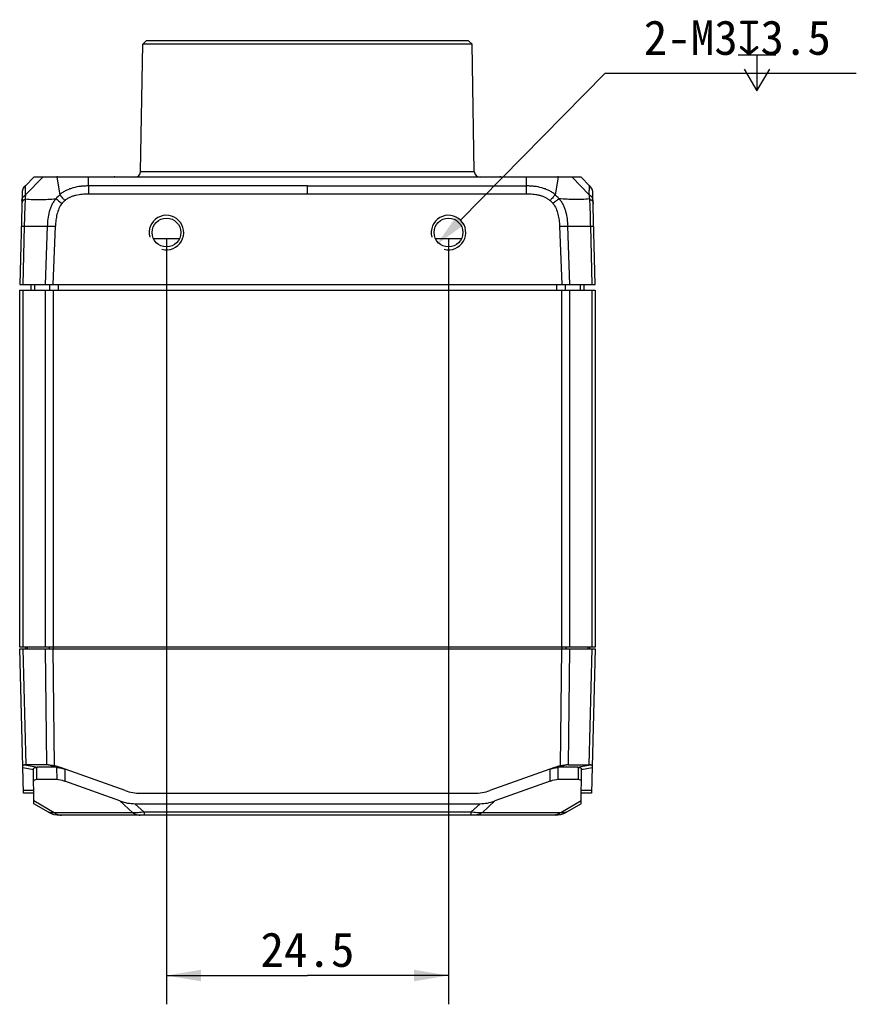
# Model space of a CAD drawing. Header units: millimetres. Extents: x 60 to 392, y 72 to 261.
# Tile 1 of 9: x 86 to 158, y 72 to 158. Entities that reach past the tile are written whole.
import ezdxf
from ezdxf.enums import TextEntityAlignment as Align

# ---------------------------------------------------------------- set-up
doc = ezdxf.new("R2010")
doc.units = ezdxf.units.MM
doc.header["$LTSCALE"] = 23.1
doc.header["$PDMODE"] = 3
doc.header["$PDSIZE"] = 8
doc.layers.get('0').update_dxf_attribs({"linetype": 'CONTINUOUS'})
doc.layers.get('Defpoints').update_dxf_attribs({"linetype": 'CONTINUOUS'})
for name, color, linetype in [('00_COMPONENTS', 7, 'CONTINUOUS'), ('05_ALL_CURVES', 7, 'CONTINUOUS'), ('20_ALL_FEATURES', 7, 'CONTINUOUS'), ('51__DRAFT_DIMS', 7, 'CONTINUOUS')]:
    doc.layers.add(name, color=color, linetype=linetype)
doc.styles.get("Standard").update_dxf_attribs({"font": 'simfang.ttf'})
doc.dimstyles.new('DIMSTYLE_2', dxfattribs={"dimtxt": 3, "dimasz": 3, "dimexe": 2.5, "dimexo": 0.5, "dimgap": 0.75, "dimtad": 1, "dimdsep": 46, "dimtxsty": 'STANDARD', "dimblk": '_FILLED', "dimblk1": '_FILLED', "dimblk2": '_FILLED', "dimcen": 0.09, "dimclrt": 3, "dimazin": 2, "dimtp": 0.2, "dimtm": 0.2, "dimtfac": 1, "dimtofl": 0, "dimtmove": 0, "dimatfit": 3, "dimldrblk": '_FILLED', "dimfxl": 1, "dimtolj": 1, "dimarcsym": 0})
doc.dimstyles.new('DIMSTYLE_4', dxfattribs={"dimtxt": 3, "dimasz": 3, "dimexe": 2.5, "dimexo": 0.5, "dimtad": 1, "dimdsep": 46, "dimtxsty": 'STANDARD', "dimblk": '_FILLED', "dimblk1": '_FILLED', "dimblk2": '_FILLED', "dimcen": 0.09, "dimclrt": 3, "dimazin": 2, "dimtp": 0.1, "dimtm": 0.1, "dimtfac": 1, "dimtofl": 0, "dimtmove": 0, "dimatfit": 1, "dimldrblk": '_FILLED', "dimfxl": 1, "dimtolj": 1, "dimarcsym": 0})

# ---------------------------------------------------------------- blocks, each defined once
blk = doc.blocks.new('_FILLED')
at = {"color": 0, "linetype": 'ByBlock'}
blk.add_solid([(0, 0), (-1, 0.167), (-1, -0.167)], dxfattribs=at)
blk = doc.blocks.new('*D9')
at = {"layer": '51__DRAFT_DIMS', "color": 4}
for p, q in [((98.313, 138.536), (98.313, 72.005)), ((122.813, 138.536), (122.813, 72.005)), ((98.313, 74.505), (110.563, 74.505)), ((122.813, 74.505), (110.563, 74.505))]:
    blk.add_line(p, q, dxfattribs=at)
at = {"layer": '51__DRAFT_DIMS', "color": 4, "xscale": 3, "yscale": 3, "zscale": 3, "rotation": 180}
blk.add_blockref('_FILLED', (98.313, 74.505), dxfattribs=at)
at = {"layer": '51__DRAFT_DIMS', "color": 4, "xscale": 3, "yscale": 3, "zscale": 3}
blk.add_blockref('_FILLED', (122.813, 74.505), dxfattribs=at)
at = {"layer": '51__DRAFT_DIMS', "color": 3}
blk.add_text('24.5', height=3, dxfattribs=at).set_placement((110.563, 75.255), align=Align.CENTER)
blk = doc.blocks.new('*D10')
at = {"layer": '51__DRAFT_DIMS', "color": 0, "lineweight": -2}
for p in [(123.865, 140.106), (158.241, 152.846)]:
    blk.add_line(p, (136.386, 152.846), dxfattribs=at)
at = {"layer": 'Defpoints', "color": 0}
for p in [(123.865, 140.106), (121.762, 137.967)]:
    blk.add_point(p, dxfattribs=at)
at = {"layer": '51__DRAFT_DIMS', "color": 0, "linetype": 'ByBlock', "lineweight": -2, "xscale": 3, "yscale": 3, "zscale": 3, "rotation": 225.4969808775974}
blk.add_blockref('_FILLED', (121.762, 137.967), dxfattribs=at)
at = {"layer": '51__DRAFT_DIMS', "color": 3, "insert": (139.781, 157.471), "char_height": 3, "attachment_point": 1, "line_spacing_factor": 0.9}
blk.add_mtext('\\A1;{2-M3{\\fgdt;x}3.5}', dxfattribs=at)

msp = doc.modelspace()

# ---------------------------------------------------------------- linework, layer by layer
at = {"layer": '00_COMPONENTS', "color": 7}
for p, q in [((96.563, 155.686), (96.265, 155.388)), ((124.563, 155.686), (96.563, 155.686)), ((124.563, 155.686), (124.862, 155.388)), ((96.072, 144.328), (96.265, 155.388)), ((124.862, 155.388), (96.265, 155.388)), ((125.055, 144.328), (124.862, 155.388)), ((86.057, 143.096), (86.798, 143.836)), ((134.329, 143.836), (86.798, 143.836)), ((88.849, 143.886), (93.769, 143.886)), ((127.355, 143.886), (132.275, 143.886)), ((129.6, 143.082), (129.6, 143.836)), ((85.77, 142.406), (85.563, 134.536)), ((135.563, 134.536), (135.357, 142.406)), ((97.18, 138.51), (99.447, 138.51)), ((121.68, 138.51), (123.947, 138.51)), ((85.563, 134.536), (135.563, 134.536)), ((86.563, 134.036), (86.563, 134.536)), ((134.563, 134.536), (134.563, 134.036)), ((85.567, 102.886), (135.56, 102.886)), ((85.896, 90.336), (85.567, 102.886)), ((86.063, 103.036), (86.063, 102.886)), ((135.063, 103.036), (135.063, 102.886)), ((135.56, 102.886), (135.231, 90.336)), ((87.882, 92.814), (86.124, 92.814)), ((86.801, 89.43), (86.749, 92.432)), ((88.685, 92.588), (87.137, 92.588)), ((94.723, 90.568), (89.106, 92.57)), ((132.021, 92.57), (126.404, 90.568)), ((133.999, 92.588), (132.442, 92.588)), ((133.245, 92.814), (135.003, 92.814)), ((134.326, 89.43), (134.378, 92.435)), ((88.782, 91.52), (87.057, 91.52)), ((134.07, 91.52), (132.345, 91.52)), ((94.277, 89.666), (89.49, 91.372)), ((131.637, 91.372), (126.85, 89.666)), ((86.785, 90.336), (85.896, 90.336)), ((96.066, 90.336), (125.061, 90.336)), ((135.231, 90.336), (134.342, 90.336)), ((88.058, 88.704), (86.801, 89.43)), ((95.576, 89.43), (125.551, 89.43)), ((134.326, 89.43), (133.069, 88.704)), ((132.069, 88.436), (89.058, 88.436))]:
    msp.add_line(p, q, dxfattribs=at)
at = {"layer": '00_COMPONENTS', "color": 4}
for p, q in [((87.572, 143.836), (86.082, 142.314)), ((88.785, 143.836), (89.043, 142.316)), ((91.527, 143.082), (91.527, 143.836)), ((96.072, 144.328), (125.055, 144.328)), ((132.342, 143.836), (132.084, 142.316)), ((133.555, 143.836), (135.044, 142.313)), ((110.554, 143.083), (91.527, 143.082)), ((91.527, 143.082), (91.543, 142.406)), ((110.563, 143.082), (110.554, 143.083)), ((110.563, 143.082), (110.573, 143.083)), ((110.563, 142.406), (110.563, 143.082)), ((110.573, 143.083), (129.6, 143.082)), ((129.584, 142.406), (129.6, 143.082)), ((91.543, 142.406), (129.584, 142.406)), ((85.696, 139.59), (85.987, 139.59)), ((85.696, 139.59), (85.987, 139.59)), ((85.855, 134.536), (85.988, 139.59)), ((85.988, 139.59), (88.665, 139.59)), ((87.959, 139.59), (87.771, 134.536)), ((87.958, 139.59), (88.665, 139.59)), ((88.478, 134.536), (88.665, 139.59)), ((132.462, 139.59), (133.169, 139.59)), ((132.462, 139.59), (135.139, 139.59)), ((132.462, 139.59), (132.649, 134.536)), ((133.356, 134.536), (133.168, 139.59)), ((135.139, 139.59), (135.272, 134.536)), ((135.14, 139.59), (135.431, 139.59)), ((135.14, 139.59), (135.431, 139.59)), ((86.856, 134.536), (86.856, 134.036)), ((88.185, 134.036), (88.185, 134.536)), ((88.892, 134.536), (88.892, 134.036)), ((132.235, 134.036), (132.235, 134.536)), ((132.942, 134.536), (132.942, 134.036)), ((134.271, 134.036), (134.271, 134.536)), ((86.124, 92.814), (85.86, 102.886)), ((86.21, 103.036), (86.21, 102.886)), ((87.772, 102.886), (87.882, 92.814)), ((88.124, 103.036), (88.124, 102.886)), ((88.478, 103.036), (88.478, 102.886)), ((88.589, 92.726), (88.479, 102.886)), ((132.538, 92.726), (132.648, 102.886)), ((132.649, 103.036), (132.649, 102.886)), ((133.003, 103.036), (133.003, 102.886)), ((133.245, 92.814), (133.355, 102.886)), ((134.917, 103.036), (134.917, 102.886)), ((135.267, 102.886), (135.003, 92.814)), ((85.838, 92.572), (86.749, 92.397)), ((85.985, 92.809), (87.137, 92.588)), ((87.057, 91.52), (87.039, 92.586)), ((88.685, 92.588), (88.066, 92.809)), ((88.774, 92.586), (88.782, 91.52)), ((89.482, 92.435), (89.49, 91.372)), ((131.637, 91.372), (131.644, 92.435)), ((132.345, 91.52), (132.353, 92.586)), ((133.061, 92.809), (132.442, 92.588)), ((133.999, 92.588), (135.148, 92.809)), ((134.088, 92.586), (134.07, 91.52)), ((134.378, 92.395), (135.289, 92.57)), ((86.781, 90.568), (85.89, 90.568)), ((135.237, 90.568), (134.346, 90.568)), ((88.56, 88.648), (86.797, 89.666)), ((94.277, 89.666), (95.387, 88.648)), ((95.576, 89.43), (96.368, 88.704)), ((124.759, 88.704), (125.551, 89.43)), ((125.74, 88.648), (126.85, 89.666)), ((134.33, 89.666), (132.567, 88.648)), ((95.387, 88.648), (88.56, 88.648)), ((124.759, 88.704), (96.368, 88.704)), ((96.368, 88.704), (96.368, 88.436)), ((124.759, 88.704), (124.759, 88.436)), ((132.567, 88.648), (125.74, 88.648))]:
    msp.add_line(p, q, dxfattribs=at)
at = {"layer": '00_COMPONENTS', "color": 7}
for points in [[(135.348, 142.579), (135.348, 142.583), (135.347, 142.594), (135.345, 142.605), (135.344, 142.616), (135.342, 142.628), (135.34, 142.64), (135.338, 142.652), (135.336, 142.664), (135.334, 142.676), (135.331, 142.688), (135.328, 142.7), (135.325, 142.713), (135.322, 142.725), (135.318, 142.738), (135.314, 142.75), (135.31, 142.763), (135.306, 142.775), (135.301, 142.788), (135.295, 142.801), (135.29, 142.813), (135.283, 142.826), (135.277, 142.838), (135.27, 142.851), (135.263, 142.863), (135.256, 142.875), (135.248, 142.888), (135.239, 142.9), (135.231, 142.912), (135.222, 142.925), (135.213, 142.937), (135.203, 142.949), (135.194, 142.961), (135.184, 142.973), (135.173, 142.986), (135.163, 142.998), (135.152, 143.01), (135.141, 143.022), (135.13, 143.034), (135.118, 143.046), (135.106, 143.059), (135.094, 143.071), (135.082, 143.083), (135.07, 143.096), (134.329, 143.836)], [(86.057, 143.096), (86.045, 143.083), (86.033, 143.071), (86.021, 143.059), (86.009, 143.046), (85.997, 143.034), (85.986, 143.022), (85.975, 143.01), (85.964, 142.998), (85.954, 142.986), (85.943, 142.973), (85.933, 142.961), (85.924, 142.949), (85.914, 142.937), (85.905, 142.925), (85.896, 142.912), (85.888, 142.9), (85.879, 142.888), (85.871, 142.875), (85.864, 142.863), (85.857, 142.851), (85.85, 142.838), (85.844, 142.826), (85.837, 142.813), (85.832, 142.801), (85.826, 142.788), (85.821, 142.775), (85.817, 142.763), (85.813, 142.75), (85.809, 142.738), (85.805, 142.725), (85.802, 142.713), (85.799, 142.7), (85.796, 142.688), (85.793, 142.676), (85.791, 142.664), (85.789, 142.652), (85.787, 142.64), (85.785, 142.628), (85.783, 142.616), (85.782, 142.605), (85.78, 142.594), (85.779, 142.583), (85.779, 142.579)]]:
    msp.add_lwpolyline(points, dxfattribs=at)
for centre in [(98.313, 139.036), (122.813, 139.036)]:
    msp.add_circle(centre, 1.25, dxfattribs=at)
for centre, radius, start, end in [((88.849, 143.686), 0.2, 90, 131.40423), ((93.769, 143.686), 0.2, 48.59561, 90), ((93.772, 143.686), 0.2, 48.61685, 90), ((95.572, 144.336), 0.5, 270, 359), ((125.555, 144.336), 0.5, 181, 270), ((127.355, 143.686), 0.2, 90, 131.38299), ((132.275, 143.686), 0.2, 48.61701, 90), ((132.278, 143.686), 0.2, 48.59577, 90), ((96.066, 94.336), 4, 250.38321, 270), ((125.061, 94.336), 4, 270, 289.61679), ((89.058, 90.436), 2, 240, 270), ((132.069, 90.436), 2, 270, 300)]:
    msp.add_arc(centre, radius, start, end, dxfattribs=at)
at = {"layer": '00_COMPONENTS', "color": 4}
for centre, radius, start, end in [((91.917, 139.192), 4.246, 132.61686, 138.97234), ((129.21, 139.192), 4.246, 41.02764, 47.3835), ((98.313, 139.036), 1.5, 255, 195), ((122.813, 139.036), 1.5, 255, 195)]:
    msp.add_arc(centre, radius, start, end, dxfattribs=at)
at = {"layer": '00_COMPONENTS', "color": 7}
for centre, major_axis, ratio, start_param, end_param in [((86.836, 92.637), (1.004, -0.128), 0.122454, 2.375325, 2.599537), ((87.35, 88.514), (-0.443, 4.062), 0.719849, -0.078395, -0.045155), ((88.591, 92.637), (1.001, -0.127), 0.122995, 2.137831, 2.373202), ((87.817, 88.783), (4.294, -1.735), 0.863461, 1.618925, 1.735662), ((88.572, 88.514), (0.235, 4.071), 0.722801, 0.011333, 0.04178), ((133.31, 88.783), (4.294, 1.735), 0.863461, 1.405931, 1.522667), ((132.555, 88.514), (-0.235, 4.071), 0.722801, -0.04178, -0.011333), ((132.536, 92.637), (1.001, 0.127), 0.122995, 0.768391, 1.003762), ((133.786, 88.514), (0.443, 4.062), 0.719849, 0.047948, 0.078395), ((134.291, 92.637), (1.004, 0.128), 0.122454, 0.530896, 0.766267), ((87.773, 91.014), (0.999, -0.401), 0.308631, 2.485661, 3.270933), ((89.493, 91.014), (0.995, -0.4), 0.310897, 1.69777, 2.483042), ((131.634, 91.014), (0.995, 0.4), 0.310897, 0.65855, 1.443822), ((133.353, 91.014), (0.999, 0.401), 0.308631, -0.12934, 0.655932), ((94.592, 92.93), (2.9, -2.736), 0.752462, -1.0423, -0.673214), ((126.535, 92.93), (2.9, 2.736), 0.752462, -2.468379, -2.099293)]:
    msp.add_ellipse(centre, major_axis=major_axis, ratio=ratio, start_param=start_param, end_param=end_param, dxfattribs=at)
for points, knots in [([(86.072, 143.111), (85.98, 143.018), (85.827, 142.861), (85.786, 142.655), (85.779, 142.579)], [0, 0, 0, 0, 0.638853, 1, 1, 1, 1]), ([(135.348, 142.579), (135.341, 142.655), (135.3, 142.861), (135.147, 143.018), (135.055, 143.111)], [0, 0, 0, 0, 0.361149, 1, 1, 1, 1]), ([(85.834, 92.724), (85.833, 92.73), (85.835, 92.741), (85.842, 92.757), (85.854, 92.77), (85.871, 92.782), (85.893, 92.792), (85.931, 92.804), (85.962, 92.808), (85.985, 92.809)], [0, 0, 0, 0, 0.08768, 0.175187, 0.269597, 0.376961, 0.501572, 0.646127, 1, 1, 1, 1]), ([(86.749, 92.432), (86.748, 92.442), (86.751, 92.463), (86.765, 92.493), (86.789, 92.519), (86.822, 92.541), (86.864, 92.559), (86.915, 92.572), (86.974, 92.582), (87.016, 92.585), (87.039, 92.586)], [0, 0, 0, 0, 0.086171, 0.173085, 0.267592, 0.375558, 0.501086, 0.64656, 0.812927, 1, 1, 1, 1]), ([(88.066, 92.809), (88.151, 92.805), (88.327, 92.784), (88.5, 92.748), (88.589, 92.726)], [0, 0, 0, 0, 0.480722, 1, 1, 1, 1]), ([(88.774, 92.586), (88.826, 92.584), (88.937, 92.573), (89.11, 92.541), (89.294, 92.494), (89.419, 92.456), (89.482, 92.435)], [0, 0, 0, 0, 0.214247, 0.459475, 0.724978, 1, 1, 1, 1]), ([(131.644, 92.435), (131.708, 92.456), (131.833, 92.494), (132.017, 92.541), (132.19, 92.573), (132.301, 92.584), (132.353, 92.586)], [0, 0, 0, 0, 0.275022, 0.540525, 0.785753, 1, 1, 1, 1]), ([(132.538, 92.726), (132.627, 92.748), (132.8, 92.784), (132.976, 92.805), (133.061, 92.809)], [0, 0, 0, 0, 0.519278, 1, 1, 1, 1]), ([(134.088, 92.586), (134.111, 92.586), (134.153, 92.582), (134.212, 92.573), (134.263, 92.56), (134.305, 92.542), (134.338, 92.521), (134.362, 92.495), (134.376, 92.466), (134.379, 92.445), (134.378, 92.435)], [0, 0, 0, 0, 0.187541, 0.354283, 0.500007, 0.625633, 0.733518, 0.827765, 0.914278, 1, 1, 1, 1]), ([(135.148, 92.809), (135.17, 92.807), (135.2, 92.803), (135.236, 92.792), (135.257, 92.782), (135.274, 92.771), (135.286, 92.757), (135.292, 92.742), (135.294, 92.731), (135.293, 92.726)], [0, 0, 0, 0, 0.353036, 0.497324, 0.621823, 0.729256, 0.823919, 0.911831, 1, 1, 1, 1])]:
    msp.add_open_spline(points, degree=3, knots=knots, dxfattribs=at)
at = {"layer": '00_COMPONENTS', "color": 4}
for points, knots in [([(86.082, 142.314), (86.081, 142.382), (86.08, 142.507), (86.078, 142.657), (86.077, 142.76), (86.077, 142.826), (86.076, 142.884), (86.076, 142.935), (86.075, 142.978), (86.074, 143.015), (86.074, 143.045), (86.073, 143.066), (86.073, 143.08), (86.073, 143.088), (86.073, 143.095), (86.072, 143.101), (86.072, 143.105), (86.072, 143.108), (86.072, 143.109), (86.072, 143.11), (86.072, 143.11), (86.072, 143.111), (86.072, 143.111)], [0, 0, 0, 0, 0.256111, 0.471563, 0.563906, 0.646221, 0.718836, 0.782119, 0.83645, 0.882224, 0.919855, 0.949767, 0.961957, 0.972357, 0.981004, 0.987938, 0.99322, 0.996933, 0.998227, 0.999161, 0.999747, 1, 1, 1, 1]), ([(91.527, 143.082), (91.416, 143.082), (91.195, 143.077), (90.753, 143.039), (90.316, 142.958), (89.894, 142.825), (89.588, 142.694), (89.299, 142.527), (89.124, 142.391), (89.043, 142.316)], [0, 0, 0, 0, 0.125063, 0.250115, 0.500038, 0.625108, 0.750083, 0.875083, 1, 1, 1, 1]), ([(132.084, 142.316), (132.003, 142.391), (131.828, 142.527), (131.539, 142.694), (131.233, 142.825), (130.811, 142.958), (130.373, 143.039), (129.932, 143.077), (129.711, 143.082), (129.6, 143.082)], [0, 0, 0, 0, 0.124917, 0.249917, 0.374892, 0.499962, 0.749885, 0.874937, 1, 1, 1, 1]), ([(135.044, 142.314), (135.045, 142.382), (135.047, 142.507), (135.048, 142.657), (135.049, 142.76), (135.05, 142.826), (135.051, 142.884), (135.051, 142.934), (135.052, 142.978), (135.053, 143.015), (135.053, 143.045), (135.054, 143.066), (135.054, 143.08), (135.054, 143.088), (135.054, 143.095), (135.055, 143.101), (135.055, 143.104), (135.055, 143.107), (135.055, 143.108), (135.055, 143.109), (135.055, 143.11), (135.055, 143.11), (135.055, 143.111), (135.055, 143.111)], [0, 0, 0, 0, 0.255968, 0.47132, 0.563638, 0.645952, 0.71861, 0.781979, 0.836417, 0.882288, 0.919977, 0.949887, 0.962054, 0.972431, 0.981072, 0.988029, 0.993352, 0.995415, 0.997089, 0.998378, 0.999288, 0.999827, 1, 1, 1, 1]), ([(85.754, 141.809), (85.754, 141.821), (85.756, 141.845), (85.763, 141.893), (85.773, 141.953), (85.794, 142.025), (85.83, 142.093), (85.88, 142.156), (85.942, 142.212), (85.999, 142.255), (86.046, 142.29), (86.07, 142.306), (86.082, 142.314)], [0, 0, 0, 0, 0.056995, 0.114228, 0.229169, 0.345827, 0.466461, 0.593125, 0.725544, 0.861589, 0.930418, 1, 1, 1, 1]), ([(86.071, 141.951), (86.494, 141.914), (87.143, 141.89), (88.025, 141.921), (88.482, 141.956), (88.714, 141.979)], [0, 0, 0, 0, 0.480327, 0.735482, 1, 1, 1, 1]), ([(86.072, 141.951), (86.074, 141.982), (86.079, 142.059), (86.083, 142.18), (86.083, 142.27), (86.083, 142.313)], [0, 0, 0, 0, 0.260551, 0.638528, 1, 1, 1, 1]), ([(88.714, 141.978), (88.645, 141.898), (88.516, 141.728), (88.357, 141.451), (88.23, 141.157), (88.1, 140.752), (87.998, 140.228), (87.966, 139.803), (87.959, 139.59)], [0, 0, 0, 0, 0.124935, 0.249924, 0.374939, 0.499983, 0.749944, 1, 1, 1, 1]), ([(88.714, 141.979), (88.731, 141.966), (88.767, 141.938), (88.822, 141.895), (88.882, 141.848), (88.973, 141.778), (89.093, 141.682), (89.191, 141.604), (89.241, 141.564)], [0, 0, 0, 0, 0.097155, 0.201127, 0.313352, 0.437526, 0.713063, 1, 1, 1, 1]), ([(89.042, 142.316), (89.071, 142.282), (89.133, 142.208), (89.236, 142.089), (89.333, 141.98), (89.416, 141.887), (89.458, 141.839), (89.48, 141.815)], [0, 0, 0, 0, 0.200182, 0.436137, 0.712111, 0.855541, 1, 1, 1, 1]), ([(89.48, 141.815), (89.549, 141.875), (89.695, 141.985), (89.936, 142.118), (90.19, 142.22), (90.542, 142.321), (90.995, 142.392), (91.36, 142.406), (91.543, 142.406)], [0, 0, 0, 0, 0.124984, 0.249988, 0.375, 0.500036, 0.749967, 1, 1, 1, 1]), ([(129.584, 142.406), (129.767, 142.406), (130.041, 142.396), (130.404, 142.35), (130.673, 142.296), (130.936, 142.22), (131.191, 142.118), (131.431, 141.985), (131.578, 141.875), (131.647, 141.815)], [0, 0, 0, 0, 0.249977, 0.374994, 0.50002, 0.625045, 0.750051, 0.875042, 1, 1, 1, 1]), ([(132.084, 142.316), (132.056, 142.282), (131.994, 142.208), (131.89, 142.089), (131.794, 141.98), (131.711, 141.887), (131.668, 141.839), (131.647, 141.815)], [0, 0, 0, 0, 0.200068, 0.435972, 0.712009, 0.855491, 1, 1, 1, 1]), ([(132.413, 141.979), (132.395, 141.966), (132.36, 141.938), (132.305, 141.895), (132.245, 141.848), (132.154, 141.778), (132.034, 141.682), (131.936, 141.604), (131.885, 141.564)], [0, 0, 0, 0, 0.097155, 0.201128, 0.313352, 0.437526, 0.713063, 1, 1, 1, 1]), ([(135.055, 141.951), (134.633, 141.914), (133.984, 141.89), (133.102, 141.921), (132.645, 141.956), (132.412, 141.979)], [0, 0, 0, 0, 0.480327, 0.735482, 1, 1, 1, 1]), ([(132.413, 141.979), (132.483, 141.899), (132.611, 141.728), (132.77, 141.451), (132.897, 141.157), (133.028, 140.752), (133.129, 140.228), (133.161, 139.803), (133.169, 139.59)], [0, 0, 0, 0, 0.124933, 0.249918, 0.37493, 0.499973, 0.749935, 1, 1, 1, 1]), ([(135.373, 141.809), (135.373, 141.821), (135.371, 141.845), (135.364, 141.893), (135.354, 141.953), (135.333, 142.025), (135.297, 142.093), (135.247, 142.156), (135.185, 142.212), (135.128, 142.255), (135.081, 142.29), (135.057, 142.306), (135.044, 142.314)], [0, 0, 0, 0, 0.056995, 0.114228, 0.229168, 0.345827, 0.466461, 0.593125, 0.725544, 0.861589, 0.930418, 1, 1, 1, 1]), ([(135.044, 142.313), (135.044, 142.284), (135.044, 142.233), (135.045, 142.159), (135.048, 142.067), (135.052, 141.998), (135.055, 141.951)], [0, 0, 0, 0, 0.239178, 0.423354, 0.611748, 1, 1, 1, 1]), ([(86.072, 141.951), (86.059, 141.945), (86.035, 141.932), (85.988, 141.905), (85.933, 141.87), (85.871, 141.826), (85.829, 141.782), (85.802, 141.745), (85.782, 141.707), (85.765, 141.658), (85.755, 141.608), (85.749, 141.568), (85.747, 141.548), (85.747, 141.538)], [0, 0, 0, 0, 0.074198, 0.14699, 0.289834, 0.426706, 0.554041, 0.61395, 0.671715, 0.783025, 0.891906, 0.946067, 1, 1, 1, 1]), ([(85.988, 139.59), (85.993, 139.8), (86.003, 140.216), (86.019, 140.828), (86.04, 141.406), (86.059, 141.777), (86.072, 141.951)], [0, 0, 0, 0, 0.266486, 0.528417, 0.777566, 1, 1, 1, 1]), ([(89.241, 141.564), (89.134, 141.427), (88.956, 141.124), (88.791, 140.627), (88.698, 140.112), (88.672, 139.764), (88.665, 139.59)], [0, 0, 0, 0, 0.2497, 0.499686, 0.749772, 1, 1, 1, 1]), ([(89.241, 141.564), (89.259, 141.587), (89.333, 141.676), (89.415, 141.758), (89.48, 141.815)], [0, 0, 0, 0, 0.250138, 1, 1, 1, 1]), ([(131.647, 141.815), (131.669, 141.796), (131.754, 141.718), (131.832, 141.632), (131.885, 141.564)], [0, 0, 0, 0, 0.250137, 1, 1, 1, 1]), ([(131.886, 141.564), (131.993, 141.427), (132.171, 141.124), (132.336, 140.627), (132.429, 140.112), (132.455, 139.764), (132.462, 139.59)], [0, 0, 0, 0, 0.2497, 0.499686, 0.749772, 1, 1, 1, 1]), ([(135.055, 141.951), (135.068, 141.777), (135.087, 141.406), (135.108, 140.828), (135.124, 140.216), (135.134, 139.8), (135.139, 139.59)], [0, 0, 0, 0, 0.222434, 0.471583, 0.733514, 1, 1, 1, 1]), ([(135.055, 141.951), (135.068, 141.945), (135.092, 141.932), (135.138, 141.905), (135.194, 141.87), (135.256, 141.826), (135.298, 141.782), (135.325, 141.745), (135.345, 141.707), (135.362, 141.658), (135.372, 141.608), (135.378, 141.568), (135.38, 141.548), (135.38, 141.538)], [0, 0, 0, 0, 0.074199, 0.14699, 0.289834, 0.426706, 0.55404, 0.61395, 0.671715, 0.783024, 0.891906, 0.946067, 1, 1, 1, 1]), ([(88.56, 88.648), (88.506, 88.643), (88.406, 88.637), (88.268, 88.642), (88.152, 88.662), (88.086, 88.688), (88.058, 88.704)], [0, 0, 0, 0, 0.315319, 0.585947, 0.812669, 1, 1, 1, 1]), ([(88.56, 88.648), (88.608, 88.614), (88.707, 88.553), (88.865, 88.486), (89.028, 88.445), (89.138, 88.436), (89.193, 88.436)], [0, 0, 0, 0, 0.260235, 0.51196, 0.757577, 1, 1, 1, 1]), ([(96.368, 88.704), (96.198, 88.676), (95.946, 88.646), (95.618, 88.637), (95.462, 88.642), (95.387, 88.648)], [0, 0, 0, 0, 0.524948, 0.769867, 1, 1, 1, 1]), ([(95.387, 88.648), (95.435, 88.614), (95.534, 88.553), (95.692, 88.486), (95.855, 88.445), (95.966, 88.436), (96.021, 88.436)], [0, 0, 0, 0, 0.260235, 0.51196, 0.757577, 1, 1, 1, 1]), ([(125.74, 88.648), (125.665, 88.642), (125.509, 88.637), (125.181, 88.646), (124.929, 88.676), (124.759, 88.704)], [0, 0, 0, 0, 0.230133, 0.475052, 1, 1, 1, 1]), ([(125.74, 88.648), (125.692, 88.614), (125.593, 88.553), (125.435, 88.486), (125.272, 88.445), (125.161, 88.436), (125.106, 88.436)], [0, 0, 0, 0, 0.260235, 0.51196, 0.757577, 1, 1, 1, 1]), ([(132.567, 88.648), (132.519, 88.614), (132.42, 88.553), (132.262, 88.486), (132.099, 88.445), (131.989, 88.436), (131.934, 88.436)], [0, 0, 0, 0, 0.260235, 0.51196, 0.757577, 1, 1, 1, 1]), ([(133.069, 88.704), (133.041, 88.688), (132.975, 88.662), (132.859, 88.642), (132.721, 88.637), (132.621, 88.643), (132.567, 88.648)], [0, 0, 0, 0, 0.187331, 0.414053, 0.684681, 1, 1, 1, 1])]:
    msp.add_open_spline(points, degree=3, knots=knots, dxfattribs=at)
at = {"layer": '00_COMPONENTS', "color": 7}
for points in [[(85.779, 142.579), (85.773, 142.521), (85.771, 142.463), (85.769, 142.406)], [(135.358, 142.406), (135.356, 142.463), (135.354, 142.521), (135.348, 142.579)]]:
    msp.add_open_spline(points, degree=3, dxfattribs=at)
at = {"layer": '05_ALL_CURVES', "color": 4}
for p, q in [((85.563, 134.036), (135.563, 134.036)), ((135.563, 103.036), (85.563, 103.036))]:
    msp.add_line(p, q, dxfattribs=at)
at = {"layer": '20_ALL_FEATURES', "color": 7}
for p, q in [((85.563, 134.036), (135.563, 134.036)), ((85.563, 103.036), (85.563, 134.036)), ((135.563, 134.036), (135.563, 103.036)), ((135.563, 103.036), (85.563, 103.036))]:
    msp.add_line(p, q, dxfattribs=at)
at = {"layer": '20_ALL_FEATURES', "color": 4}
for p, q in [((85.856, 103.036), (85.856, 134.036)), ((87.771, 134.036), (87.771, 103.036)), ((88.478, 134.036), (88.478, 103.036)), ((132.649, 103.036), (132.649, 134.036)), ((133.356, 103.036), (133.356, 134.036)), ((135.271, 134.036), (135.271, 103.036))]:
    msp.add_line(p, q, dxfattribs=at)
at = {"layer": '51__DRAFT_DIMS', "color": 3}
for p, q in [((147.987, 154.471), (151.237, 154.471)), ((149.612, 154.471), (149.612, 151.346))]:
    msp.add_line(p, q, dxfattribs=at)
msp.add_lwpolyline([(148.487, 153.221), (149.612, 151.346), (150.737, 153.221)], dxfattribs=at)

# ---------------------------------------------------------------- dimensions: what is measured, and where the dimension line sits
at = {"layer": '51__DRAFT_DIMS', "color": 4}
dim = msp.add_diameter_dim_2p(p1=(123.865, 140.106), p2=(121.762, 137.967), text='{2-M<>{\\fgdt;x}3.5}', dimstyle='DIMSTYLE_4', override={"dimtih": 1, "dimtoh": 1, "dimpost": '<>'}, dxfattribs=at)
dim.commit()
dim.dimension.update_dxf_attribs({"geometry": '*D10', "text_midpoint": (149.011, 152.846), "dimtype": 163})
dim = msp.add_linear_dim(base=(122.813, 74.505), p1=(98.313, 139.036), p2=(122.813, 139.036), dimstyle='DIMSTYLE_2', dxfattribs=at)
dim.commit()
dim.dimension.update_dxf_attribs({"geometry": '*D9', "text_midpoint": (110.502, 74.505), "dimtype": 160})

doc.saveas('drawing.dxf')
